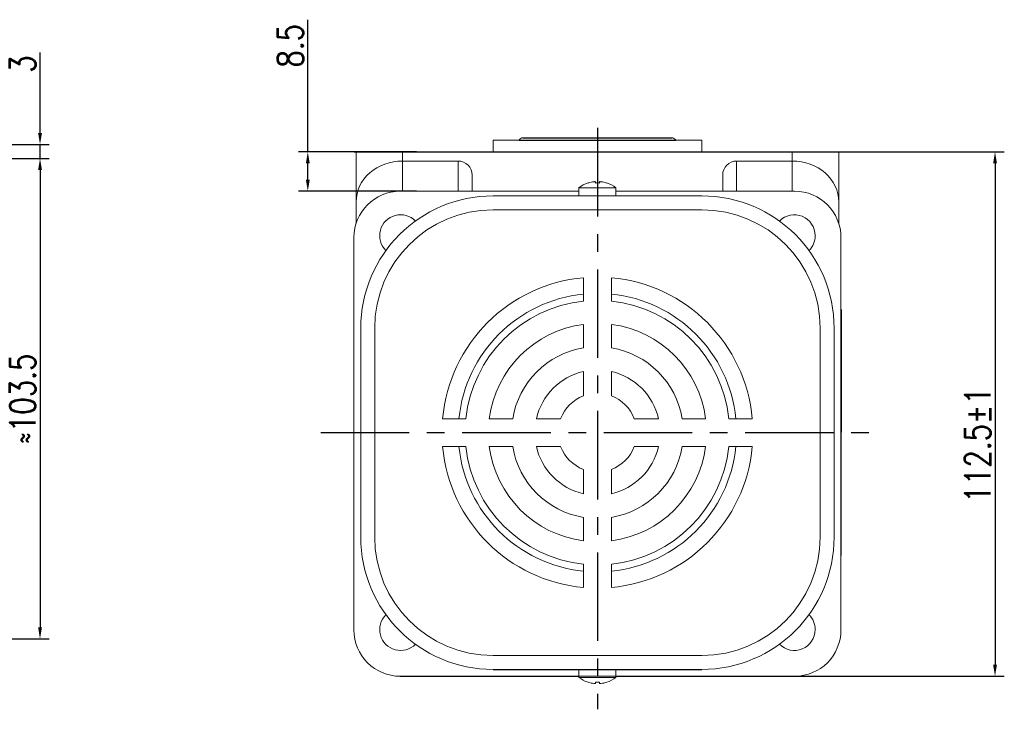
# Model space of a CAD drawing. Header units: inches. Extents: x 331 to 12887, y -474 to 4488.
# Tile 47 of 122: x 6376 to 6589, y 54 to 202. Entities that reach past the tile are written whole.
import ezdxf

# ---------------------------------------------------------------- set-up
doc = ezdxf.new("R2010")
doc.units = ezdxf.units.IN
doc.header["$LTSCALE"] = 10
doc.header["$MEASUREMENT"] = 0
doc.linetypes.add('CENTER', pattern=[10.16, 6.35, -1.27, 1.27, -1.27])
for name, color, linetype in [('1轮廓实线层', 7, 'Continuous'), ('3中心线层', 1, 'CENTER'), ('7标注层', 4, 'Continuous')]:
    doc.layers.add(name, color=color, linetype=linetype)
doc.styles.add('TH_GBDIM', font='romans.shx', dxfattribs={"width": 0.8, "bigfont": 'gbcbig.shx'})
doc.dimstyles.new('TH_GBDIM', dxfattribs={"dimtxt": 3.5, "dimasz": 2.5, "dimexe": 2, "dimexo": 0, "dimgap": 1, "dimtad": 1, "dimdec": 4, "dimdsep": 46, "dimtxsty": 'TH_GBDIM', "dimcen": 0.09, "dimclrd": 4, "dimclre": 4, "dimclrt": 3, "dimadec": 0, "dimazin": 0, "dimtfac": 1, "dimtdec": 4, "dimtmove": 0, "dimatfit": 3, "dimfxl": 1, "dimtzin": 0, "dimarcsym": 0})

# ---------------------------------------------------------------- blocks, each defined once
blk = doc.blocks.new('*D272')
at = {"layer": '7标注层', "color": 4, "lineweight": -2, "transparency": 16777216}
for p, q in [((6340.77, 172.21), (6382.78, 172.21)), ((6380.78, 169.71), (6380.78, 71.21)), ((6288.77, 68.71), (6382.78, 68.71))]:
    blk.add_line(p, q, dxfattribs=at)
at = {"layer": '7标注层', "color": 4, "transparency": 16777216}
for points in [[(6380.37, 169.71), (6381.2, 169.71), (6380.78, 172.21)], [(6380.37, 71.21), (6381.2, 71.21), (6380.78, 68.71)]]:
    blk.add_solid(points, dxfattribs=at)
at = {"layer": 'Defpoints', "color": 0, "transparency": 16777216}
for p in [(6340.77, 172.21), (6288.77, 68.71), (6380.78, 68.71)]:
    blk.add_point(p, dxfattribs=at)
at = {"layer": '7标注层', "color": 3, "transparency": 16777216, "insert": (6377.03, 120.46), "char_height": 5.5, "attachment_point": 5, "rotation": 90, "style": 'TH_GBDIM'}
blk.add_mtext('≈103.5', dxfattribs=at)
blk = doc.blocks.new('*D297')
at = {"layer": '7标注层', "color": 4, "lineweight": -2, "transparency": 16777216}
for p, q in [((6438.49, 173.65), (6438.49, 202.1)), ((6461.89, 173.65), (6436.49, 173.65)), ((6438.49, 167.65), (6438.49, 171.15)), ((6461.89, 165.15), (6436.49, 165.15))]:
    blk.add_line(p, q, dxfattribs=at)
at = {"layer": '7标注层', "color": 4, "transparency": 16777216}
for points in [[(6438.08, 171.15), (6438.91, 171.15), (6438.49, 173.65)], [(6438.08, 167.65), (6438.91, 167.65), (6438.49, 165.15)]]:
    blk.add_solid(points, dxfattribs=at)
at = {"layer": 'Defpoints', "color": 0, "transparency": 16777216}
for p in [(6438.49, 173.65), (6461.89, 173.65), (6461.89, 165.15)]:
    blk.add_point(p, dxfattribs=at)
at = {"layer": '7标注层', "color": 3, "transparency": 16777216, "insert": (6434.74, 196.49), "char_height": 5.5, "attachment_point": 5, "rotation": 90, "style": 'TH_GBDIM'}
blk.add_mtext('8.5', dxfattribs=at)
blk = doc.blocks.new('*D274')
at = {"layer": '7标注层', "color": 4, "lineweight": -2, "transparency": 16777216}
for p, q in [((6448.45, 173.65), (6588.58, 173.65)), ((6586.58, 171.15), (6586.58, 63.17)), ((6541.13, 60.67), (6588.58, 60.67))]:
    blk.add_line(p, q, dxfattribs=at)
at = {"layer": '7标注层', "color": 4, "transparency": 16777216}
for points in [[(6586.17, 171.15), (6587, 171.15), (6586.58, 173.65)], [(6586.17, 63.17), (6587, 63.17), (6586.58, 60.67)]]:
    blk.add_solid(points, dxfattribs=at)
at = {"layer": 'Defpoints', "color": 0, "transparency": 16777216}
for p in [(6448.45, 173.65), (6541.13, 60.67), (6586.58, 60.67)]:
    blk.add_point(p, dxfattribs=at)
at = {"layer": '7标注层', "color": 3, "transparency": 16777216, "insert": (6582.83, 110.51), "char_height": 5.5, "attachment_point": 5, "rotation": 90, "style": 'TH_GBDIM'}
blk.add_mtext('112.5%%P1', dxfattribs=at)
blk = doc.blocks.new('*D282')
at = {"layer": '7标注层', "color": 4, "lineweight": -2, "transparency": 16777216}
for p, q in [((6380.78, 177.71), (6380.78, 195.01)), ((6303.61, 175.21), (6382.78, 175.21)), ((6380.78, 172.21), (6380.78, 175.21)), ((6304.82, 172.21), (6382.78, 172.21)), ((6380.78, 169.71), (6380.78, 167.21))]:
    blk.add_line(p, q, dxfattribs=at)
at = {"layer": '7标注层', "color": 4, "transparency": 16777216}
for points in [[(6380.37, 177.71), (6381.2, 177.71), (6380.78, 175.21)], [(6380.37, 169.71), (6381.2, 169.71), (6380.78, 172.21)]]:
    blk.add_solid(points, dxfattribs=at)
at = {"layer": 'Defpoints', "color": 0, "transparency": 16777216}
for p in [(6303.61, 175.21), (6304.82, 172.21), (6380.78, 172.21)]:
    blk.add_point(p, dxfattribs=at)
at = {"layer": '7标注层', "color": 3, "transparency": 16777216, "insert": (6377.03, 192.54), "char_height": 5.5, "attachment_point": 5, "rotation": 90, "style": 'TH_GBDIM'}
blk.add_mtext('3', dxfattribs=at)

msp = doc.modelspace()

# ---------------------------------------------------------------- linework, layer by layer
at = {"linetype": 'Continuous', "lineweight": 15}
msp.add_line((6478.40285, 176.15493), (6523.40285, 176.15493), dxfattribs=at)
at = {"color": 7, "linetype": 'Continuous', "lineweight": 15}
for p, q in [((6448.90285, 173.65494), (6458.90285, 173.65494)), ((6448.90285, 162.89386), (6448.90285, 173.65494)), ((6458.90285, 173.65494), (6458.90285, 171.65494)), ((6458.90285, 173.65494), (6542.90285, 173.65494)), ((6542.90285, 171.65494), (6542.90285, 173.65494)), ((6542.90285, 173.65494), (6552.90285, 173.65494)), ((6552.90285, 173.65494), (6552.90285, 162.89386)), ((6470.90285, 171.65494), (6458.90285, 171.65494)), ((6458.90285, 171.65494), (6458.90285, 165.15493)), ((6470.90285, 165.15493), (6470.90285, 171.65494)), ((6530.90285, 171.65494), (6542.90285, 171.65494)), ((6530.90285, 171.65494), (6530.90285, 165.15493)), ((6542.90285, 165.15493), (6542.90285, 171.65494)), ((6473.90285, 168.62865), (6473.90285, 165.15493)), ((6527.90285, 165.15493), (6527.90285, 168.62865)), ((6500.90285, 165.87841), (6496.90285, 165.87841)), ((6500.46285, 166.92149), (6500.46285, 167.19767)), ((6504.90285, 165.87841), (6500.90285, 165.87841)), ((6501.34285, 167.19767), (6501.34285, 166.92149)), ((6496.90285, 165.15493), (6458.41946, 165.15493)), ((6478.40285, 164.15493), (6523.40285, 164.15493)), ((6543.38623, 165.15493), (6504.90285, 165.15493)), ((6448.90285, 158.22508), (6448.90285, 162.89386)), ((6552.90285, 162.89386), (6552.90285, 158.22508)), ((6523.40285, 161.15493), (6478.40285, 161.15493)), ((6448.42012, 155.63832), (6448.42012, 117.15493)), ((6553.38558, 70.67155), (6553.38558, 155.63832)), ((6497.90285, 141.4966), (6497.90285, 146.52034)), ((6503.90285, 141.4966), (6503.90285, 146.52034)), ((6497.90285, 131.41007), (6497.90285, 136.46266)), ((6503.90285, 131.41007), (6503.90285, 136.46266)), ((6449.90285, 90.65493), (6449.90285, 135.65494)), ((6449.90285, 90.65493), (6449.90285, 135.65493)), ((6449.90285, 90.65493), (6449.90285, 135.65493)), ((6449.90285, 90.65493), (6449.90285, 135.65493)), ((6452.90285, 135.65494), (6452.90285, 90.65493)), ((6452.90285, 135.65493), (6452.90285, 90.65493)), ((6452.90285, 135.65493), (6452.90285, 90.65493)), ((6548.90285, 135.65493), (6548.90285, 90.65493)), ((6551.90285, 90.65493), (6551.90285, 135.65493)), ((6497.90285, 121.08276), (6497.90285, 126.31738)), ((6503.90285, 121.08276), (6503.90285, 126.31738)), ((6448.42012, 117.15493), (6448.42012, 70.67155)), ((6472.56118, 116.15493), (6467.53745, 116.15493)), ((6482.64771, 116.15493), (6477.59512, 116.15493)), ((6492.97502, 116.15493), (6487.7404, 116.15493)), ((6514.06529, 116.15493), (6508.83067, 116.15493)), ((6524.21057, 116.15493), (6519.15798, 116.15493)), ((6534.26825, 116.15493), (6529.24451, 116.15493)), ((6472.56118, 110.15493), (6467.53745, 110.15493)), ((6482.64771, 110.15493), (6477.59512, 110.15493)), ((6492.97502, 110.15493), (6487.7404, 110.15493)), ((6514.06529, 110.15493), (6508.83067, 110.15493)), ((6524.21057, 110.15493), (6519.15798, 110.15493)), ((6534.26825, 110.15493), (6529.24451, 110.15493)), ((6497.90285, 99.99249), (6497.90285, 105.22711)), ((6503.90285, 99.99249), (6503.90285, 105.22711)), ((6497.90285, 89.84721), (6497.90285, 94.8998)), ((6503.90285, 89.84721), (6503.90285, 94.8998)), ((6497.90285, 79.78953), (6497.90285, 84.81327)), ((6503.90285, 79.78953), (6503.90285, 84.81327)), ((6523.40285, 65.15494), (6478.40285, 65.15494)), ((6458.41946, 60.67221), (6543.38623, 60.67221)), ((6496.90285, 60.43146), (6504.90285, 60.43146)), ((6496.90285, 60.43146), (6504.59975, 60.43146)), ((6496.90285, 60.43146), (6500.90285, 60.43146)), ((6500.90285, 60.43146), (6504.90285, 60.43146)), ((6504.59975, 60.43146), (6504.90285, 60.43146)), ((6500.46285, 59.11221), (6500.46285, 59.38838)), ((6500.46285, 59.38838), (6500.46285, 59.1122)), ((6500.46285, 59.1122), (6500.46285, 59.38838)), ((6501.34285, 59.38838), (6501.34285, 59.11221)), ((6501.34285, 59.1122), (6501.34285, 59.38838)), ((6501.34285, 59.38838), (6501.34285, 59.1122))]:
    msp.add_line(p, q, dxfattribs=at)
at = {"color": 7, "linetype": 'Continuous', "lineweight": 15, "flags": 128}
for points in [[(6498.89536, 166.92149), (6498.89203, 166.92726), (6498.88965, 166.93139), (6498.88822, 166.93386), (6498.88774, 166.93469)], [(6502.91795, 166.93469), (6502.91748, 166.93386), (6502.91605, 166.93139), (6502.91367, 166.92726), (6502.91033, 166.92149)], [(6498.88774, 59.37518), (6498.88822, 59.37601), (6498.88965, 59.37848), (6498.89203, 59.38261), (6498.89536, 59.38838)], [(6498.88774, 59.37518), (6498.88822, 59.37601), (6498.88965, 59.37848), (6498.89203, 59.38261), (6498.89536, 59.38838)], [(6502.91033, 59.38838), (6502.91367, 59.38261), (6502.91605, 59.37848), (6502.91748, 59.37601), (6502.91795, 59.37518)], [(6502.91795, 59.37518), (6502.91748, 59.37601), (6502.91605, 59.37848), (6502.91367, 59.38261), (6502.91033, 59.38838)], [(6502.91033, 59.38838), (6502.91367, 59.38261), (6502.91605, 59.37848), (6502.91748, 59.37601), (6502.91795, 59.37518)]]:
    msp.add_lwpolyline(points, dxfattribs=at)
at = {"color": 7, "linetype": 'Continuous', "lineweight": 15}
for centre, radius, start, end in [((6484.90285, 175.65493), 1, 90, 150), ((6516.90285, 175.65493), 1, 30, 90), ((6500.90285, 160.75493), 6.5, 108.0602081, 127.9798724), ((6500.90285, 160.75493), 6.48509, 96.5521722, 108.0323524), ((6500.90285, 159.59443), 7.34026, 86.5634365, 93.4365635), ((6500.90285, 160.75493), 6.48509, 71.9676476, 83.4478278), ((6500.90285, 160.75493), 6.5, 52.0201276, 71.9397919), ((6478.40285, 135.65493), 28.5, 90, 180), ((6523.40285, 135.65493), 28.5, 0, 90), ((6478.40285, 135.65493), 25.5, 90, 180), ((6458.47644, 155.58134), 4.5, 44.5203005, 225.4796995), ((6523.40285, 135.65493), 25.5, 0, 90), ((6543.32925, 155.58134), 4.5, 0, 135.4796995), ((6543.32925, 155.58134), 4.5, 314.5203005, 0), ((6500.90285, 113.15493), 33.5, 95.1378482, 174.8621518), ((6500.90285, 113.15493), 33.5, 5.1378482, 84.8621518), ((6500.90285, 113.15493), 30, 95.7391705, 174.2608295), ((6500.90285, 113.15493), 30, 5.7391705, 84.2608295), ((6500.90285, 113.15493), 28.5, 96.0423284, 173.9576716), ((6500.90285, 113.15493), 28.5, 6.0423284, 83.9576716), ((6500.90285, 113.15493), 23.5, 97.3343689, 172.6656311), ((6500.90285, 113.15493), 23.5, 7.3343689, 82.6656311), ((6500.90285, 113.15493), 18.5, 99.3324182, 170.6675818), ((6500.90285, 113.15493), 18.5, 9.3324182, 80.6675818), ((6500.90285, 113.15493), 13.5, 102.8395884, 167.1604116), ((6500.90285, 113.15493), 13.5, 12.8395884, 77.1604116), ((6500.90285, 113.15493), 8.47646, 110.7273411, 159.2726589), ((6500.90285, 113.15493), 8.47646, 20.7273411, 69.2726589), ((6500.90285, 113.15493), 33.5, 185.1378482, 264.8621518), ((6500.90285, 113.15493), 30, 185.7391705, 264.2608295), ((6500.90285, 113.15493), 28.5, 186.0423284, 263.9576716), ((6500.90285, 113.15493), 23.5, 187.3343689, 262.6656311), ((6500.90285, 113.15493), 18.5, 189.3324182, 260.6675818), ((6500.90285, 113.15493), 13.5, 192.8395884, 257.1604116), ((6500.90285, 113.15493), 8.47646, 200.7273411, 249.2726589), ((6500.90285, 113.15493), 33.5, 275.1378482, 354.8621518), ((6500.90285, 113.15493), 28.5, 276.0423284, 353.9576716), ((6500.90285, 113.15493), 13.5, 282.8395884, 347.1604116), ((6500.90285, 113.15493), 8.47646, 290.7273411, 339.2726589), ((6500.90285, 113.15493), 23.5, 277.3343689, 352.6656311), ((6500.90285, 113.15493), 18.5, 279.3324182, 350.6675818), ((6500.90285, 113.15493), 30, 275.7391705, 354.2608295), ((6478.40285, 90.65493), 28.5, 180, 270), ((6478.40285, 90.65493), 25.5, 180, 270), ((6523.40285, 90.65493), 25.5, 270, 0), ((6523.40285, 90.65493), 28.5, 270, 0), ((6458.47644, 70.72853), 4.5, 134.5203005, 315.4796995), ((6543.32925, 70.72853), 4.5, 0, 45.4796995), ((6543.32925, 70.72853), 4.5, 224.5203005, 0), ((6500.90285, 65.55493), 6.5, 232.0201276, 251.9397919), ((6500.90285, 65.55493), 6.5, 232.0201276, 251.9397919), ((6500.90285, 65.55493), 6.5, 232.0201276, 251.9397919), ((6500.90285, 65.55493), 6.5, 288.0602081, 307.9798724), ((6500.90285, 65.55493), 6.5, 288.0602081, 307.9798724), ((6500.90285, 65.55493), 6.5, 288.0602081, 307.9798724), ((6500.90285, 65.55493), 6.48509, 251.9676476, 263.4478278), ((6500.90285, 65.55493), 6.48509, 251.9676476, 263.4478278), ((6500.90285, 65.55493), 6.48509, 251.9676476, 263.4478278), ((6500.90285, 66.71797), 7.34279, 266.564621, 273.435379), ((6500.90285, 66.71545), 7.34027, 266.5634398, 273.4365602), ((6500.90285, 66.71545), 7.34027, 266.5634398, 273.4365602), ((6500.90285, 65.55493), 6.48509, 276.5521722, 288.0323524), ((6500.90285, 65.55493), 6.48509, 276.5521722, 288.0323524), ((6500.90285, 65.55493), 6.48509, 276.5521722, 288.0323524)]:
    msp.add_arc(centre, radius, start, end, dxfattribs=at)
for centre, major_axis, ratio, start_param, end_param in [((6458.90285, 162.89386), (10, 0), 0.876106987, 1.570796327, 3.141592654), ((6470.90285, 168.62865), (0, -3.02628), 0.991316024, 1.570796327, 3.141592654), ((6530.90285, 168.62865), (0, 3.02628), 0.991316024, 0, 1.570796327), ((6542.90285, 162.89386), (10, 0), 0.876106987, 0, 1.570796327), ((6458.42078, 155.15428), (7.072, -7.072), 0.999867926, 2.356260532, 3.926924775), ((6543.38491, 155.15428), (-7.072, -7.072), 0.999867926, 2.356260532, 3.926924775), ((6458.42078, 70.67287), (7.072, 7.072), 0.999867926, 2.356260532, 3.926924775), ((6543.38491, 70.67287), (-7.072, 7.072), 0.999867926, 2.356260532, 3.926924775)]:
    msp.add_ellipse(centre, major_axis=major_axis, ratio=ratio, start_param=start_param, end_param=end_param, dxfattribs=at)
at = {"linetype": 'Continuous', "lineweight": 15}
for points in [[(6478.40285, 176.15493), (6478.40285, 173.65494)], [(6523.40285, 173.65494), (6523.40285, 176.15493)]]:
    msp.add_open_spline(points, degree=1, dxfattribs=at)
at = {"color": 7, "linetype": 'Continuous', "lineweight": 15}
for points in [[(6496.90285, 165.87841), (6496.90285, 164.15493)], [(6504.90285, 164.15493), (6504.90285, 165.87841)], [(6496.90285, 62.15494), (6496.90285, 60.43146)], [(6496.90285, 62.15494), (6496.90285, 60.43146)], [(6496.90285, 62.15493), (6496.90285, 60.43146)], [(6504.90285, 60.43146), (6504.90285, 62.15494)], [(6504.90285, 60.43146), (6504.90285, 62.15494)], [(6504.90285, 60.43146), (6504.90285, 62.15493)]]:
    msp.add_open_spline(points, degree=1, dxfattribs=at)
for points, knots in [([(6500.46285, 167.19767), (6500.45959, 167.20113), (6500.45308, 167.20807), (6500.40197, 167.21248), (6500.32679, 167.21162), (6500.24241, 167.20617), (6500.18612, 167.20015), (6500.16285, 167.19767)], [0, 0, 0, 0, 0.213607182, 0.427280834, 0.639449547, 0.850955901, 1, 1, 1, 1]), ([(6501.64285, 167.19767), (6501.60939, 167.20113), (6501.54245, 167.20807), (6501.45283, 167.21248), (6501.38518, 167.21162), (6501.34832, 167.20617), (6501.34445, 167.20015), (6501.34285, 167.19767)], [0, 0, 0, 0, 0.213610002, 0.427290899, 0.639496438, 0.850974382, 1, 1, 1, 1]), ([(6500.16285, 59.11221), (6500.19631, 59.10874), (6500.26324, 59.10179), (6500.35286, 59.0974), (6500.42051, 59.09824), (6500.45737, 59.10369), (6500.46125, 59.10972), (6500.46285, 59.11221)], [0, 0, 0, 0, 0.213610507, 0.427290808, 0.639496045, 0.850973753, 1, 1, 1, 1]), ([(6500.46285, 59.1122), (6500.45959, 59.10874), (6500.45308, 59.1018), (6500.40197, 59.09738), (6500.32679, 59.09825), (6500.24241, 59.1037), (6500.18612, 59.10972), (6500.16285, 59.1122)], [0, 0, 0, 0, 0.2136071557, 0.4272806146, 0.6394502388, 0.8509563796, 1, 1, 1, 1]), ([(6500.16285, 59.1122), (6500.19631, 59.10874), (6500.26324, 59.1018), (6500.35286, 59.09738), (6500.42051, 59.09825), (6500.45737, 59.1037), (6500.46125, 59.10972), (6500.46285, 59.1122)], [0, 0, 0, 0, 0.213610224, 0.427291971, 0.639496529, 0.850974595, 1, 1, 1, 1]), ([(6501.34285, 59.11221), (6501.3461, 59.10874), (6501.35261, 59.10179), (6501.40373, 59.0974), (6501.4789, 59.09824), (6501.56329, 59.10369), (6501.61958, 59.10972), (6501.64285, 59.11221)], [0, 0, 0, 0, 0.213607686, 0.427280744, 0.639449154, 0.850955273, 1, 1, 1, 1]), ([(6501.64285, 59.1122), (6501.60939, 59.10874), (6501.54245, 59.1018), (6501.45283, 59.09738), (6501.38518, 59.09825), (6501.34832, 59.1037), (6501.34445, 59.10972), (6501.34285, 59.1122)], [0, 0, 0, 0, 0.213610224, 0.427291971, 0.639496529, 0.850974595, 1, 1, 1, 1]), ([(6501.34285, 59.1122), (6501.3461, 59.10874), (6501.35261, 59.1018), (6501.40372, 59.09738), (6501.4789, 59.09825), (6501.56329, 59.1037), (6501.61958, 59.10972), (6501.64285, 59.1122)], [0, 0, 0, 0, 0.2136071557, 0.4272806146, 0.6394502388, 0.8509563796, 1, 1, 1, 1])]:
    msp.add_open_spline(points, degree=3, knots=knots, dxfattribs=at)
at = {"layer": '1轮廓实线层'}
for p, q in [((6484.03682, 176.15493), (6517.76887, 176.15493)), ((6484.90285, 176.65493), (6516.90285, 176.65493)), ((6478.40285, 173.65494), (6523.40285, 173.65494)), ((6553.39327, 139.65493), (6553.37788, 86.65493)), ((6478.40285, 62.15493), (6523.40285, 62.15493)), ((6458.41946, 60.67221), (6496.90285, 60.67221)), ((6504.90285, 60.67221), (6543.38623, 60.67221))]:
    msp.add_line(p, q, dxfattribs=at)
at = {"layer": '3中心线层', "ltscale": 0.3}
for p, q in [((6500.90285, 178.78534), (6500.90285, 53.55709)), ((6441.30157, 113.15493), (6559.93601, 113.15493))]:
    msp.add_line(p, q, dxfattribs=at)

# ---------------------------------------------------------------- dimensions: what is measured, and where the dimension line sits
at = {"layer": '7标注层'}
for base, p1, p2, text, override, picture, middle in [((6438.49351, 173.65494), (6461.89008, 165.15493), (6461.89008, 173.65494), '8.5', {"dimtxt": 5.5, "dimasz": 2.5, "dimgap": 1, "dimtad": 1, "dimjust": 0, "dimdec": 1, "dimlfac": 1.25, "dimse1": 0, "dimse2": 0, "dimsd1": 0, "dimsd2": 0, "dimadec": 1}, '*D297', (6438.49351, 196.48827)), ((6380.7825, 172.20899), (6303.60791, 175.20899), (6304.82074, 172.20899), '3', {"dimtxt": 5.5, "dimasz": 2.5, "dimgap": 1, "dimtad": 1, "dimjust": 0, "dimdec": 1, "dimlfac": 1.25, "dimse1": 0, "dimse2": 0, "dimsd1": 0, "dimsd2": 0, "dimadec": 1}, '*D282', (6380.7825, 192.54232)), ((6586.58282, 60.67221), (6448.45221, 173.65494), (6541.1304, 60.67221), '112.5%%P1', {"dimtxt": 5.5, "dimdec": 1, "dimlfac": 1.25, "dimadec": 1}, '*D274', (6586.58282, 110.50823))]:
    dim = msp.add_linear_dim(base=base, p1=p1, p2=p2, angle=90, text=text, dimstyle='TH_GBDIM', override=override, dxfattribs=at)
    dim.commit()
    dim.dimension.update_dxf_attribs({"geometry": picture, "text_midpoint": middle, "dimtype": 160})
dim = msp.add_linear_dim(base=(6380.7825, 68.70899), p1=(6340.77203, 172.20899), p2=(6288.77203, 68.70899), angle=90, text='≈103.5', dimstyle='TH_GBDIM', override={"dimtxt": 5.5, "dimasz": 2.5, "dimgap": 1, "dimtad": 1, "dimjust": 0, "dimdec": 1, "dimlfac": 1.25, "dimse1": 0, "dimse2": 0, "dimsd1": 0, "dimsd2": 0, "dimadec": 1}, dxfattribs=at)
dim.commit()
dim.dimension.update_dxf_attribs({"geometry": '*D272', "text_midpoint": (6377.0325, 120.45899)})

doc.saveas('drawing.dxf')
